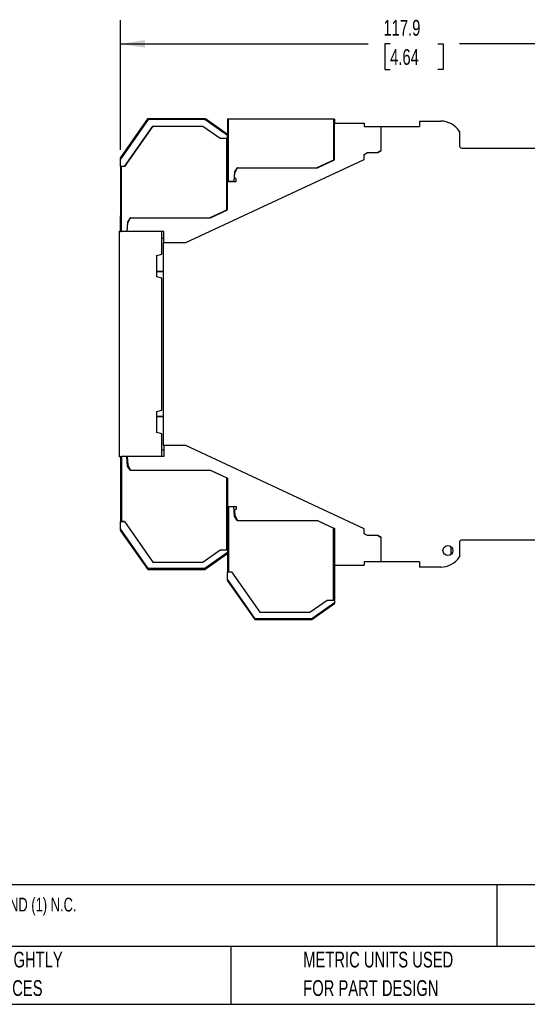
# Model space of a CAD drawing. Header units: millimetres. Extents: x 3 to 274, y 6 to 213.
# Tile 23 of 41: x 90 to 159, y 6 to 139. Entities that reach past the tile are written whole.
import ezdxf

# ---------------------------------------------------------------- set-up
doc = ezdxf.new("R2010")
doc.units = ezdxf.units.MM
doc.layers.add('DIMENSIONS', color=140, linetype='Continuous', lineweight=25)
doc.layers.add('TEXT', color=140, linetype='Continuous', lineweight=25)
doc.styles.add('SLDTEXTSTYLE0', font='TXT', dxfattribs={"width": 0.7})
doc.dimstyles.new('SLDDIMSTYLE0', dxfattribs={"dimtxt": 2.158008, "dimasz": 3.302, "dimexe": 0, "dimexo": 0.0625, "dimgap": 0.539502, "dimtad": 0, "dimtih": 1, "dimtoh": 1, "dimlfac": 1.5, "dimrnd": 1e-09, "dimzin": 12, "dimdsep": 46, "dimtxsty": 'SLDTEXTSTYLE0', "dimsah": 1, "dimcen": 0.09, "dimadec": 0, "dimazin": 3, "dimtfac": 1, "dimtofl": 0, "dimtmove": 0, "dimatfit": 3, "dimfxl": 1, "dimfrac": 2, "dimtolj": 1, "dimtzin": 12, "dimarcsym": 0})

# ---------------------------------------------------------------- blocks, each defined once
blk = doc.blocks.new('_D_5')
at = {"layer": 'DIMENSIONS', "transparency": 16777216}
for p, q in [((103.95, 121.09), (103.95, 138.48)), ((182.55, 119.92), (182.55, 138.48)), ((103.95, 135.31), (137.22, 135.31)), ((140.15, 135.31), (139.42, 135.31)), ((139.42, 135.31), (139.42, 131.88)), ((146.56, 135.31), (147.28, 135.31)), ((147.28, 135.31), (147.28, 131.88)), ((182.55, 135.31), (149.48, 135.31)), ((139.42, 131.88), (140.15, 131.88)), ((147.28, 131.88), (146.56, 131.88))]:
    blk.add_line(p, q, dxfattribs=at)
for points in [[(103.95, 135.31), (107.25, 134.8), (107.25, 135.82)], [(182.55, 135.31), (179.24, 135.82), (179.24, 134.8)]]:
    blk.add_solid(points, dxfattribs=at)
at = {"layer": 'DIMENSIONS', "transparency": 16777216, "char_height": 2.117, "attachment_point": 1, "style": 'SLDTEXTSTYLE0'}
for s, insert in [('117.9', (139.25, 138.52)), ('4.64', (140.15, 134.61))]:
    blk.add_mtext(s, dxfattribs=dict(at, insert=insert))

msp = doc.modelspace()

# ---------------------------------------------------------------- linework, layer by layer
for p, q in [((107.5777, 125.2339), (103.9465, 120.0481)), ((107.6209, 125.2329), (103.9465, 119.98)), ((107.671, 125.1347), (103.9465, 119.8156)), ((115.2538, 125.1347), (107.671, 125.1347)), ((118.3132, 122.9925), (115.2538, 125.1347)), ((118.3132, 123.1076), (115.2835, 125.229)), ((118.3132, 123.1553), (115.3517, 125.2289)), ((118.3132, 125.227), (118.3132, 123.1553)), ((118.4465, 116.8345), (118.4465, 125.227)), ((118.4465, 125.227), (132.5465, 125.2179)), ((132.5465, 125.2179), (132.5465, 119.7057)), ((132.6798, 125.2178), (132.6798, 124.6679)), ((132.6798, 119.7345), (132.6798, 124.6679)), ((132.6798, 124.6679), (136.6798, 124.6679)), ((136.6798, 124.6679), (136.6798, 124.2012)), ((144.0798, 124.9345), (144.0798, 124.2179)), ((144.0798, 124.9345), (146.9465, 124.9345)), ((104.4758, 118.8281), (108.2866, 124.2704)), ((108.2907, 124.2675), (104.4798, 118.8251)), ((108.2886, 124.269), (114.9807, 124.2679)), ((114.9807, 124.2679), (117.3132, 122.6347)), ((136.6798, 124.2012), (138.9465, 124.2012)), ((138.9465, 120.9845), (138.9465, 124.2179)), ((138.9465, 124.2179), (144.0798, 124.2179)), ((149.4465, 123.5506), (149.4465, 121.6512)), ((117.3132, 122.6347), (118.1798, 122.6347)), ((118.1798, 122.6347), (118.3132, 122.6347)), ((118.1798, 122.6347), (118.1798, 112.9723)), ((118.3132, 122.6347), (118.3132, 122.9925)), ((118.3132, 116.8345), (118.3132, 122.6347)), ((136.6465, 120.4512), (137.1084, 120.7179)), ((136.6465, 119.7845), (136.6465, 120.4512)), ((137.1084, 120.7179), (138.4846, 120.7179)), ((138.9465, 121.0012), (138.4558, 120.7179)), ((138.4846, 120.7179), (138.9465, 120.9845)), ((149.7798, 121.3179), (173.327, 121.3179)), ((103.9465, 118.8281), (103.9465, 119.8156)), ((112.6995, 108.6179), (136.6465, 119.7845)), ((132.5465, 119.7057), (130.3209, 118.6679)), ((130.3924, 118.6679), (132.6798, 119.7345)), ((104.4758, 118.8281), (103.9465, 118.8281)), ((103.9465, 118.8267), (103.9465, 110.1512)), ((104.0798, 110.1012), (104.0798, 118.8251)), ((104.4798, 118.8251), (104.0798, 118.8251)), ((119.2636, 118.1012), (119.1528, 116.8345)), ((119.2364, 117.4094), (119.2884, 118.0037)), ((119.5908, 118.6679), (119.2636, 118.1012)), ((119.2884, 118.0037), (119.6718, 118.6679)), ((119.6718, 118.6679), (119.5908, 118.6679)), ((119.6718, 118.6679), (130.3924, 118.6679)), ((118.3132, 116.8345), (118.4465, 116.8345)), ((118.3132, 116.8345), (118.3132, 116.8012)), ((118.3132, 113.0012), (118.3132, 116.8012)), ((118.3132, 116.8012), (119.4832, 116.8012)), ((119.1528, 116.8345), (118.4465, 116.8345)), ((119.4832, 117.178), (119.3026, 117.2823)), ((119.4832, 116.8012), (119.4832, 117.178)), ((118.1798, 112.9723), (115.9542, 111.9345)), ((116.0257, 111.9345), (118.3132, 113.0012)), ((118.1798, 112.9723), (118.3132, 113.0345)), ((103.9465, 110.5519), (103.9465, 112.2025)), ((104.8969, 111.3679), (104.7861, 110.1012)), ((104.8194, 110.1012), (104.9217, 111.2704)), ((105.2241, 111.9345), (104.8969, 111.3679)), ((104.9217, 111.2704), (105.3052, 111.9345)), ((105.3052, 111.9345), (105.2241, 111.9345)), ((105.3052, 111.9345), (116.0257, 111.9345)), ((103.7798, 110.1512), (103.7798, 79.8179)), ((103.7798, 110.1512), (103.9917, 110.1512)), ((103.9465, 110.1512), (103.9465, 110.5519)), ((103.9917, 110.1012), (103.9917, 110.1512)), ((103.9917, 110.1012), (104.0798, 110.1012)), ((104.7861, 110.1012), (104.0798, 110.1012)), ((104.7905, 110.1512), (104.8238, 110.1512)), ((109.7798, 110.1012), (104.8194, 110.1012)), ((109.4798, 107.0512), (109.4798, 110.1012)), ((109.7798, 108.6179), (109.7798, 110.1012)), ((109.4798, 109.2012), (109.7798, 109.2012)), ((109.7132, 81.3512), (109.7132, 108.6179)), ((109.7132, 108.6179), (112.6995, 108.6179)), ((108.8132, 106.8726), (109.4798, 107.0512)), ((108.8132, 104.0298), (108.8132, 106.8726)), ((109.7132, 104.7345), (108.8132, 104.7345)), ((109.7132, 104.7012), (108.8132, 104.7012)), ((109.4798, 103.8512), (108.8132, 104.0298)), ((109.4798, 86.1179), (109.4798, 103.8512)), ((108.8132, 85.9392), (109.4798, 86.1179)), ((108.8132, 83.0965), (108.8132, 85.9392)), ((108.8132, 85.2679), (109.7132, 85.2679)), ((109.7132, 85.2345), (108.8132, 85.2345)), ((109.4798, 82.9179), (108.8132, 83.0965)), ((109.4798, 79.8679), (109.4798, 82.9179)), ((109.4798, 80.7679), (109.7798, 80.7679)), ((112.6995, 81.3512), (109.7132, 81.3512)), ((109.7798, 81.3512), (109.7798, 79.8679)), ((136.6465, 70.1845), (112.6995, 81.3512)), ((103.9917, 79.8179), (103.7798, 79.8179)), ((103.9465, 79.8179), (103.9465, 71.1423)), ((103.9917, 79.8679), (103.9917, 79.8179)), ((103.9917, 79.8679), (104.0798, 79.8679)), ((104.0798, 79.8679), (104.0798, 71.144)), ((104.7861, 79.8679), (104.0798, 79.8679)), ((104.8969, 78.6012), (104.7861, 79.8679)), ((104.7905, 79.8179), (104.8238, 79.8179)), ((104.8194, 79.8679), (104.9217, 78.6987)), ((109.7798, 79.8679), (104.8194, 79.8679)), ((105.2241, 78.0345), (104.8969, 78.6012)), ((104.9217, 78.6987), (105.3052, 78.0345)), ((105.3052, 78.0345), (105.2241, 78.0345)), ((105.3052, 78.0345), (116.0257, 78.0345)), ((118.1798, 76.9967), (115.9542, 78.0345)), ((116.0257, 78.0345), (118.3132, 76.9679)), ((118.1798, 76.9967), (118.1798, 67.3343)), ((118.3132, 76.9679), (118.3132, 73.1679)), ((118.3132, 73.1679), (119.4832, 73.1679)), ((118.3132, 73.1679), (118.3132, 73.1345)), ((118.3132, 67.3343), (118.3132, 73.1345)), ((118.4465, 73.1345), (118.3132, 73.1345)), ((118.4465, 73.1345), (118.4465, 64.4106)), ((119.1528, 73.1345), (118.4465, 73.1345)), ((119.2636, 71.8679), (119.1528, 73.1345)), ((119.4832, 72.7911), (119.3026, 72.6868)), ((119.4832, 73.1679), (119.4832, 72.7911)), ((119.2364, 72.5597), (119.2884, 71.9653)), ((119.5908, 71.3012), (119.2636, 71.8679)), ((119.2884, 71.9653), (119.6718, 71.3012)), ((103.9465, 70.1534), (103.9465, 71.141)), ((103.9465, 71.141), (104.4758, 71.141)), ((107.671, 64.8343), (103.9465, 70.1534)), ((104.4798, 71.144), (104.0798, 71.144)), ((104.4758, 71.141), (108.2863, 65.6991)), ((104.4798, 71.144), (108.2904, 65.702)), ((119.6718, 71.3012), (119.5908, 71.3012)), ((119.6718, 71.3012), (130.3924, 71.3012)), ((132.5465, 70.2634), (130.3209, 71.3012)), ((130.3924, 71.3012), (132.6798, 70.2345)), ((132.5465, 60.601), (132.5465, 70.2634)), ((132.6798, 70.2012), (132.5465, 70.2634)), ((132.6798, 70.2345), (132.6798, 65.3012)), ((136.6465, 69.5179), (136.6465, 70.1845)), ((103.9465, 69.9891), (107.6219, 64.74)), ((103.9465, 69.921), (107.6016, 64.701)), ((137.1084, 69.2512), (136.6465, 69.5179)), ((138.4846, 69.2512), (137.1084, 69.2512)), ((138.9465, 68.9679), (138.4558, 69.2512)), ((138.9465, 68.9845), (138.4846, 69.2512)), ((138.9465, 65.7512), (138.9465, 68.9845)), ((148.3166, 67.7799), (148.3166, 66.7225)), ((149.4465, 68.3179), (149.4465, 66.4185)), ((173.8798, 68.6512), (149.7798, 68.6512)), ((114.9807, 65.701), (117.3132, 67.3343)), ((118.3132, 66.9765), (115.2538, 64.8343)), ((115.2835, 64.74), (118.3132, 66.8614)), ((118.3132, 66.8137), (115.2958, 64.701)), ((117.3132, 67.3343), (118.1798, 67.3343)), ((118.1798, 67.3343), (118.3132, 67.3343)), ((118.3132, 67.3343), (118.3132, 66.9765)), ((118.3132, 66.8137), (118.3132, 64.4106)), ((115.2538, 64.8343), (107.671, 64.8343)), ((108.2883, 65.7005), (114.9807, 65.701)), ((132.6798, 65.3012), (136.6798, 65.3012)), ((132.6798, 65.3012), (132.6798, 60.601)), ((136.6798, 65.7679), (138.9465, 65.7679)), ((136.6798, 65.7679), (136.6798, 65.3012)), ((144.0798, 65.7512), (138.9465, 65.7512)), ((144.0798, 65.7512), (144.0798, 65.0345)), ((146.9465, 65.0345), (144.0798, 65.0345)), ((107.6016, 64.701), (115.2958, 64.701)), ((107.6219, 64.74), (115.2835, 64.74)), ((118.3132, 64.4106), (118.4465, 64.4106)), ((118.3132, 63.4201), (118.3132, 64.4076)), ((118.3132, 64.4076), (118.8425, 64.4076)), ((118.4465, 64.4106), (118.8465, 64.4106)), ((118.8425, 64.4076), (122.6531, 58.9655)), ((118.8465, 64.4106), (122.6572, 58.9684)), ((122.0377, 58.101), (118.3132, 63.4201)), ((118.3132, 63.2557), (121.9886, 58.0067)), ((118.3132, 63.1876), (121.9683, 57.9676)), ((129.3474, 58.9676), (131.6798, 60.601)), ((132.6798, 60.2432), (129.6205, 58.101)), ((129.6502, 58.0067), (132.6798, 60.1281)), ((132.6798, 60.0804), (129.6625, 57.9676)), ((131.6798, 60.601), (132.5465, 60.601)), ((132.5465, 60.601), (132.6798, 60.601)), ((132.6798, 60.601), (132.6798, 60.2432)), ((122.6552, 58.9669), (129.3474, 58.9676)), ((121.9683, 57.9676), (129.6625, 57.9676)), ((121.9886, 58.0067), (129.6502, 58.0067)), ((129.6205, 58.101), (122.0377, 58.101))]:
    msp.add_line(p, q)
msp.add_circle((147.9132, 67.2512), 0.665)
for centre, radius, start, end in [((146.9465, 121.9845), 2.95, 32.063786, 90), ((149.7798, 121.6512), 0.3333, 180, 270), ((119.3692, 117.3977), 0.1333, 175, 240), ((119.3692, 72.5713), 0.1333, 120, 185), ((149.7798, 68.3179), 0.3333, 90, 180), ((146.9465, 67.9845), 2.95, 270, 327.936214)]:
    msp.add_arc(centre, radius, start, end)
msp.add_ellipse((132.5465, 125.2178), major_axis=(0.1333, -0.0001), ratio=0.00040618, start_param=0.0000002, end_param=1.57079659)
for points, knots in [([(107.6209, 125.2329), (107.6141, 125.2332), (107.601, 125.2338), (107.5876, 125.2341), (107.5792, 125.234), (107.5782, 125.234), (107.5777, 125.2339)], [0, 0, 0, 0, 0.27913379, 0.53723541, 0.77657579, 1, 1, 1, 1]), ([(115.2835, 125.229), (113.7574, 125.23), (111.2031, 125.2317), (108.6488, 125.2322), (107.6207, 125.2324)], [0, 0, 0, 0, 0.597483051, 1, 1, 1, 1]), ([(107.671, 125.1347), (107.6656, 125.145), (107.6552, 125.1648), (107.641, 125.1917), (107.6295, 125.2144), (107.6237, 125.227), (107.6209, 125.2329)], [0, 0, 0, 0, 0.28957114, 0.5526925, 0.78945676, 1, 1, 1, 1]), ([(115.2538, 125.1347), (115.2565, 125.1435), (115.2617, 125.1601), (115.2688, 125.1828), (115.2747, 125.2017), (115.2797, 125.2169), (115.2823, 125.2252), (115.2835, 125.229)], [0, 0, 0, 0, 0.25273457, 0.47907961, 0.67904762, 0.85266845, 1, 1, 1, 1]), ([(115.2835, 125.229), (115.2934, 125.229), (115.3123, 125.229), (115.334, 125.229), (115.349, 125.2289), (115.3508, 125.2289), (115.3517, 125.2289)], [0, 0, 0, 0, 0.28830118, 0.54745928, 0.78116317, 1, 1, 1, 1]), ([(118.3132, 125.227), (118.3136, 125.227), (118.3145, 125.227), (118.3222, 125.227), (118.3346, 125.227), (118.3514, 125.227), (118.3718, 125.227), (118.3951, 125.227), (118.4203, 125.227), (118.4378, 125.227), (118.4465, 125.227)], [0, 0, 0, 0, 0.12703859, 0.24942632, 0.37221809, 0.50042103, 0.62305085, 0.75019616, 0.87518913, 1, 1, 1, 1]), ([(118.3132, 123.1553), (118.3132, 123.1547), (118.3132, 123.1535), (118.3132, 123.1437), (118.3132, 123.1289), (118.3132, 123.1148), (118.3132, 123.1076)], [0, 0, 0, 0, 0.23409239, 0.47808624, 0.73390462, 1, 1, 1, 1]), ([(118.3132, 122.9925), (118.3132, 123.0056), (118.3133, 123.03), (118.3136, 123.0624), (118.3133, 123.088), (118.3132, 123.1016), (118.3132, 123.1076)], [0, 0, 0, 0, 0.31753436, 0.58990332, 0.81727921, 1, 1, 1, 1]), ([(103.9465, 120.0481), (103.9465, 120.0475), (103.9465, 120.0464), (103.9464, 120.0376), (103.9464, 120.0236), (103.9465, 120.0042), (103.9465, 119.9884), (103.9465, 119.98)], [0, 0, 0, 0, 0.16567027, 0.34286386, 0.53798746, 0.75587175, 1, 1, 1, 1]), ([(103.9465, 119.8156), (103.9465, 119.8458), (103.9465, 119.9032), (103.9465, 119.9553), (103.9465, 119.98)], [0, 0, 0, 0, 0.5267779, 1, 1, 1, 1]), ([(104.0798, 118.8251), (104.0449, 118.8253), (104.0102, 118.8256), (103.9609, 118.8261), (103.9465, 118.8264), (103.9465, 118.8267)], [0, 0, 0, 0, 0.5, 0.5, 1, 1, 1, 1]), ([(118.3132, 76.9345), (118.3127, 76.9347), (118.3118, 76.9352), (118.3042, 76.9388), (118.2918, 76.9445), (118.2709, 76.9541), (118.2345, 76.9716), (118.2, 76.9874), (118.1798, 76.9967)], [0, 0, 0, 0, 0.11418251, 0.23261762, 0.35612207, 0.48541651, 0.6989397, 1, 1, 1, 1]), ([(103.9465, 71.1423), (103.9469, 71.1426), (103.9481, 71.1433), (103.9628, 71.1436), (104.0047, 71.1439), (104.0527, 71.144), (104.0798, 71.144)], [0, 0, 0, 0, 0.11236052, 0.31726592, 0.61366353, 1, 1, 1, 1]), ([(103.9465, 69.9891), (103.9465, 70.0008), (103.9465, 70.0248), (103.9465, 70.0648), (103.9465, 70.1079), (103.9465, 70.1379), (103.9465, 70.1534)], [0, 0, 0, 0, 0.23230993, 0.47344797, 0.7280331, 1, 1, 1, 1]), ([(103.9465, 69.9891), (103.9464, 69.9693), (103.9463, 69.9341), (103.9465, 69.925), (103.9465, 69.921)], [0, 0, 0, 0, 0.56378616, 1, 1, 1, 1]), ([(118.3132, 66.9765), (118.3132, 66.9656), (118.3132, 66.9445), (118.3132, 66.914), (118.3132, 66.8858), (118.3132, 66.8696), (118.3132, 66.8614)], [0, 0, 0, 0, 0.26281841, 0.51208318, 0.75516659, 1, 1, 1, 1]), ([(118.3132, 66.8137), (118.3132, 66.8143), (118.3132, 66.8155), (118.3133, 66.825), (118.3132, 66.8399), (118.3132, 66.8541), (118.3132, 66.8614)], [0, 0, 0, 0, 0.23056666, 0.47178348, 0.72724948, 1, 1, 1, 1]), ([(107.6219, 64.74), (107.6245, 64.745), (107.6301, 64.756), (107.6408, 64.777), (107.6548, 64.8035), (107.6654, 64.8236), (107.671, 64.8343)], [0, 0, 0, 0, 0.1855146, 0.41388965, 0.68534923, 1, 1, 1, 1]), ([(115.2835, 64.74), (115.2813, 64.7469), (115.2762, 64.7626), (115.2661, 64.7946), (115.2582, 64.8202), (115.2538, 64.8343)], [0, 0, 0, 0, 0.260348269, 0.593682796, 1, 1, 1, 1]), ([(107.6016, 64.701), (107.6018, 64.7014), (107.6023, 64.7024), (107.6063, 64.7101), (107.6126, 64.7223), (107.6188, 64.734), (107.6219, 64.74)], [0, 0, 0, 0, 0.234504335, 0.477996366, 0.732554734, 1, 1, 1, 1]), ([(115.2958, 64.701), (115.2957, 64.7014), (115.2954, 64.7024), (115.2929, 64.71), (115.2891, 64.7221), (115.2854, 64.734), (115.2835, 64.74)], [0, 0, 0, 0, 0.23777782, 0.48319024, 0.73702656, 1, 1, 1, 1]), ([(118.3132, 63.2557), (118.3132, 63.2675), (118.3132, 63.2915), (118.3132, 63.3314), (118.3132, 63.3746), (118.3132, 63.4046), (118.3132, 63.4201)], [0, 0, 0, 0, 0.23230993, 0.47344797, 0.7280331, 1, 1, 1, 1]), ([(132.6798, 60.2432), (132.6798, 60.2323), (132.6798, 60.2111), (132.6798, 60.1807), (132.6798, 60.1525), (132.6798, 60.1362), (132.6798, 60.1281)], [0, 0, 0, 0, 0.26281841, 0.51208318, 0.75516659, 1, 1, 1, 1]), ([(132.6798, 60.0804), (132.6799, 60.081), (132.6799, 60.0822), (132.68, 60.0916), (132.6799, 60.1066), (132.6799, 60.1208), (132.6798, 60.1281)], [0, 0, 0, 0, 0.23056666, 0.47178348, 0.72724948, 1, 1, 1, 1]), ([(121.9683, 57.9676), (121.9685, 57.9681), (121.969, 57.9691), (121.9729, 57.9768), (121.9793, 57.9889), (121.9854, 58.0007), (121.9886, 58.0067)], [0, 0, 0, 0, 0.234504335, 0.477996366, 0.732554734, 1, 1, 1, 1]), ([(121.9886, 58.0067), (121.9911, 58.0117), (121.9968, 58.0227), (122.0075, 58.0437), (122.0215, 58.0702), (122.032, 58.0902), (122.0377, 58.101)], [0, 0, 0, 0, 0.185514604, 0.413889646, 0.685349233, 1, 1, 1, 1]), ([(129.6502, 58.0067), (129.648, 58.0136), (129.6429, 58.0293), (129.6328, 58.0613), (129.6248, 58.0869), (129.6205, 58.101)], [0, 0, 0, 0, 0.26034827, 0.5936828, 1, 1, 1, 1]), ([(129.6625, 57.9676), (129.6624, 57.9681), (129.662, 57.969), (129.6596, 57.9767), (129.6558, 57.9888), (129.6521, 58.0007), (129.6502, 58.0067)], [0, 0, 0, 0, 0.23777782, 0.48319024, 0.73702656, 1, 1, 1, 1])]:
    msp.add_open_spline(points, degree=3, knots=knots)
msp.add_open_spline([(118.3132, 63.2663), (118.3131, 63.2628), (118.3131, 63.2592), (118.3132, 63.2557)], degree=3)
at = {"layer": 'TEXT'}
for p, q in [((273.7355, 22.3422), (2.5456, 22.3422)), ((154.4698, 22.3422), (154.4698, 14.0488)), ((273.7355, 14.0488), (2.5456, 14.0488)), ((118.7663, 14.0488), (118.7663, 6.3005)), ((2.5456, 6.3005), (273.7355, 6.3005))]:
    msp.add_line(p, q, dxfattribs=at)

# ---------------------------------------------------------------- texts
at = {"layer": 'TEXT', "attachment_point": 1, "style": 'SLDTEXTSTYLE0'}
for s, insert, char_height in [('DOLD SAFETY RELAY, MOTOR STANDSTILL MONITORING, 0.2-4V, 2-CHANNEL, 24 VDC, (3) N.O. AND (1) N.C.', (7.9657, 20.6202), 1.852083), ('PART DIMENSIONS MAY DIFFER SLIGHTLY', (55.1193, 13.364), 2.116667), ('METRIC UNITS USED', (128.4784, 13.364), 2.116667), ("DUE TO MANUFACTURER'S VARIANCES", (55.1193, 9.5418), 2.116667), ('FOR PART DESIGN', (128.4784, 9.5418), 2.116667)]:
    msp.add_mtext(s, dxfattribs=dict(at, insert=insert, char_height=char_height))

# ---------------------------------------------------------------- dimensions: what is measured, and where the dimension line sits
at = {"layer": 'DIMENSIONS'}
dim = msp.add_linear_dim(base=(182.5465, 135.308), p1=(103.9465, 119.8156), p2=(182.5465, 118.6512), dimstyle='SLDDIMSTYLE0', dxfattribs=at)
dim.commit()
dim.dimension.update_dxf_attribs({"geometry": '_D_5', "text_midpoint": (143.3534, 135.308), "dimtype": 160})

doc.saveas('drawing.dxf')
